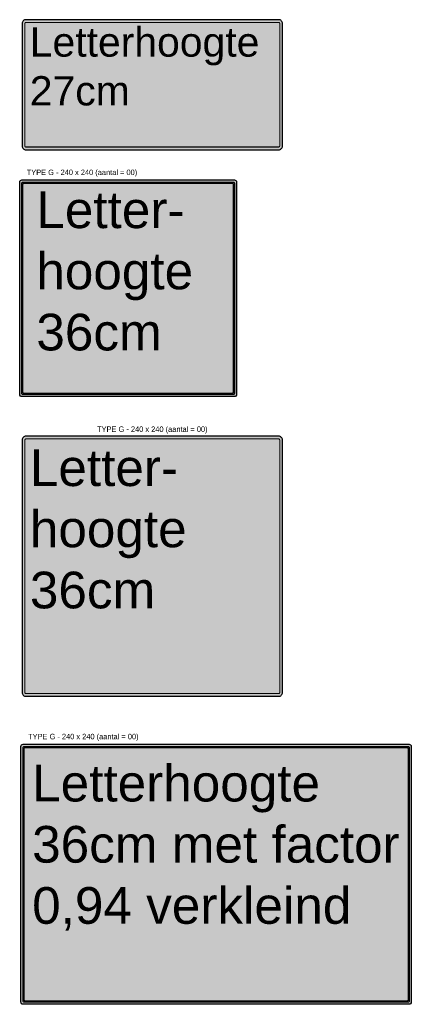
# Model space of a CAD drawing. Header units: metres. Extents: x 361 to 10608, y -425 to 4704.
# Tile 1 of 3: x 976 to 1337, y -425 to 483. Entities that reach past the tile are written whole.
import ezdxf
from ezdxf.enums import TextEntityAlignment as Align

# ---------------------------------------------------------------- set-up
doc = ezdxf.new("R2010")
doc.units = ezdxf.units.M
doc.styles.add('style1', font='swiss.ttf')
doc.styles.add('TXT', font='technic_.ttf', dxfattribs={"width": 0.9, "height": 1.35})

# ---------------------------------------------------------------- blocks, each defined once
blk = doc.blocks.new('Tekstbord type F')
h = blk.add_hatch(color=2)
edge = h.paths.add_edge_path()
edge.add_line((3.5, -60), (236.5, -60))
edge.add_arc((236.5, -56.5), 3.5, 270, 360)
edge.add_line((240, -56.5), (240, 56.5))
edge.add_arc((236.5, 56.5), 3.5, 0, 90)
edge.add_line((236.5, 60), (3.5, 60))
edge.add_arc((3.5, 56.5), 3.5, 90, 180)
edge.add_line((0, 56.5), (0, -56.5))
edge.add_arc((3.5, -56.5), 3.5, 180, 270)
blk.add_lwpolyline([(3.5, -60), (236.5, -60, 0.414214), (240, -56.5), (240, 56.5, 0.414214), (236.5, 60), (3.5, 60, 0.414214), (0, 56.5), (0, -56.5, 0.414214)], format="xyb", close=True)
at = {"color": 18, "const_width": 1}
blk.add_lwpolyline([(3.5, -57.5), (236.5, -57.5, 0.414214), (237.5, -56.5), (237.5, 56.5, 0.414214), (236.5, 57.5), (3.5, 57.5, 0.414214), (2.5, 56.5), (2.5, -56.5, 0.414214)], format="xyb", close=True, dxfattribs=at)
blk = doc.blocks.new('Tekstbord type G')
h = blk.add_hatch(color=2)
edge = h.paths.add_edge_path()
edge.add_line((3.5, -120), (236.5, -120))
edge.add_arc((236.5, -116.5), 3.5, 270, 360)
edge.add_line((240, -116.5), (240, 116.5))
edge.add_arc((236.5, 116.5), 3.5, 0, 90)
edge.add_line((236.5, 120), (3.5, 120))
edge.add_arc((3.5, 116.5), 3.5, 90, 180)
edge.add_line((0, 116.5), (0, -116.5))
edge.add_arc((3.5, -116.5), 3.5, 180, 270)
blk.add_lwpolyline([(3.5, -120), (236.5, -120, 0.414214), (240, -116.5), (240, 116.5, 0.414214), (236.5, 120), (3.5, 120, 0.414214), (0, 116.5), (0, -116.5, 0.414214)], format="xyb", close=True)
at = {"color": 18, "const_width": 1}
blk.add_lwpolyline([(3.5, -117.5), (236.5, -117.5, 0.414214), (237.5, -116.5), (237.5, 116.5, 0.414214), (236.5, 117.5), (3.5, 117.5, 0.414214), (2.5, 116.5), (2.5, -116.5, 0.414214)], format="xyb", close=True, dxfattribs=at)
blk = doc.blocks.new('tekstbord_klapbord')
h = blk.add_hatch(color=2)
h.paths.add_polyline_path([(198.02, 200.04), (2.02, 200.04, 0.414214), (0.02, 198.04), (0.02, 2.04, 0.414214), (2.02, 0.04), (198.02, 0.04, 0.414214), (200.02, 2.04), (200.02, 198.04, 0.414214)])
h.paths.add_polyline_path([(198.02, 197.04), (198.02, 3.04, -0.414214), (197.02, 2.04), (3.02, 2.04, -0.414214), (2.02, 3.04), (2.02, 197.04, -0.414214), (3.02, 198.04), (197.02, 198.04, -0.414214)], flags=16)
h.paths.add_polyline_path([(197.02, 196.04), (197.02, 4.04, -0.414214), (196.02, 3.04), (4.02, 3.04, -0.414214), (3.02, 4.04), (3.02, 196.04, -0.414214), (4.02, 197.04), (196.02, 197.04, -0.414214)], flags=0)
h = blk.add_hatch(color=18)
h.paths.add_polyline_path([(197.02, 198.04), (3.02, 198.04, 0.414214), (2.02, 197.04), (2.02, 3.04, 0.414214), (3.02, 2.04), (197.02, 2.04, 0.414214), (198.02, 3.04), (198.02, 197.04, 0.414214)])
h.paths.add_polyline_path([(197.02, 196.04), (197.02, 4.04, -0.414214), (196.02, 3.04), (4.02, 3.04, -0.414214), (3.02, 4.04), (3.02, 196.04, -0.414214), (4.02, 197.04), (196.02, 197.04, -0.414214)], flags=16)
for points in [[(2.02, 200.04), (198.02, 200.04, -0.414214), (200.02, 198.04), (200.02, 2.04, -0.414214), (198.02, 0.04), (2.02, 0.04, -0.414214), (0.02, 2.04), (0.02, 198.04, -0.414214)], [(3.02, 198.04), (197.02, 198.04, -0.414214), (198.02, 197.04), (198.02, 3.04, -0.414214), (197.02, 2.04), (3.02, 2.04, -0.414214), (2.02, 3.04), (2.02, 197.04, -0.414214)], [(4.02, 197.04), (196.02, 197.04, -0.414214), (197.02, 196.04), (197.02, 4.04, -0.414214), (196.02, 3.04), (4.02, 3.04, -0.414214), (3.02, 4.04), (3.02, 196.04, -0.414214)]]:
    blk.add_lwpolyline(points, format="xyb", close=True)
blk = doc.blocks.new('tekstbord type H')
h = blk.add_hatch(color=2)
h.paths.add_polyline_path([(358.05, 239.96), (2.05, 239.96, 0.414214), (0.05, 237.96), (0.05, 1.96, 0.414214), (2.05, -0.04), (358.05, -0.04, 0.414214), (360.05, 1.96), (360.05, 237.96, 0.414214)])
h.paths.add_polyline_path([(358.05, 236.96), (358.05, 2.96, -0.414214), (357.05, 1.96), (3.05, 1.96, -0.414214), (2.05, 2.96), (2.05, 236.96, -0.414214), (3.05, 237.96), (357.05, 237.96, -0.414214)], flags=16)
h.paths.add_polyline_path([(357.05, 235.96), (357.05, 3.96, -0.414214), (356.05, 2.96), (4.05, 2.96, -0.414214), (3.05, 3.96), (3.05, 235.96, -0.414214), (4.05, 236.96), (356.05, 236.96, -0.414214)], flags=0)
h = blk.add_hatch(color=18)
h.paths.add_polyline_path([(357.05, 237.96), (3.05, 237.96, 0.414214), (2.05, 236.96), (2.05, 2.96, 0.414214), (3.05, 1.96), (357.05, 1.96, 0.414214), (358.05, 2.96), (358.05, 236.96, 0.414214)])
h.paths.add_polyline_path([(357.05, 235.96), (357.05, 3.96, -0.414214), (356.05, 2.96), (4.05, 2.96, -0.414214), (3.05, 3.96), (3.05, 235.96, -0.414214), (4.05, 236.96), (356.05, 236.96, -0.414214)], flags=16)
for points in [[(2.05, 239.96), (358.05, 239.96, -0.414214), (360.05, 237.96), (360.05, 1.96, -0.414214), (358.05, -0.04), (2.05, -0.04, -0.414214), (0.05, 1.96), (0.05, 237.96, -0.414214)], [(3.05, 237.96), (357.05, 237.96, -0.414214), (358.05, 236.96), (358.05, 2.96, -0.414214), (357.05, 1.96), (3.05, 1.96, -0.414214), (2.05, 2.96), (2.05, 236.96, -0.414214)], [(4.05, 236.96), (356.05, 236.96, -0.414214), (357.05, 235.96), (357.05, 3.96, -0.414214), (356.05, 2.96), (4.05, 2.96, -0.414214), (3.05, 3.96), (3.05, 235.96, -0.414214)]]:
    blk.add_lwpolyline(points, format="xyb", close=True)

msp = doc.modelspace()

# ---------------------------------------------------------------- block references
for name, p in [('Tekstbord type F', (978.2, 423.35)), ('Tekstbord type G', (978.2, -20.99))]:
    msp.add_blockref(name, p)
at = {"color": 2}
for name, p in [('tekstbord_klapbord', (975.88, 135.5)), ('tekstbord type H', (977.01, -425.13))]:
    msp.add_blockref(name, p, dxfattribs=at)

# ---------------------------------------------------------------- texts
at = {"style": 'TXT'}
for p in [(1033.32, 338.5), (1098.2, 101.51), (1034.57, -182.1)]:
    msp.add_text('TYPE G - 240 x 240 (aantal = 00)', height=5, dxfattribs=at).set_placement(p, align=Align.BOTTOM_CENTER)
at = {"color": 18, "attachment_point": 1, "style": 'style1'}
for s, insert, char_height, width in [('Letterhoogte\\P27cm', (985.18, 476.25), 27, 230), ('Letter-\\Phoogte\\P36cm', (991.24, 324.87), 33.85, 230), ('Letter-\\Phoogte\\P36cm', (985.27, 86.88), 33.85, 226.8652), ('Letterhoogte\\P36cm met factor 0,94 verkleind', (987.38, -204.18), 33.85, 340.8474)]:
    msp.add_mtext(s, dxfattribs=dict(at, insert=insert, char_height=char_height, width=width))

doc.saveas('drawing.dxf')
